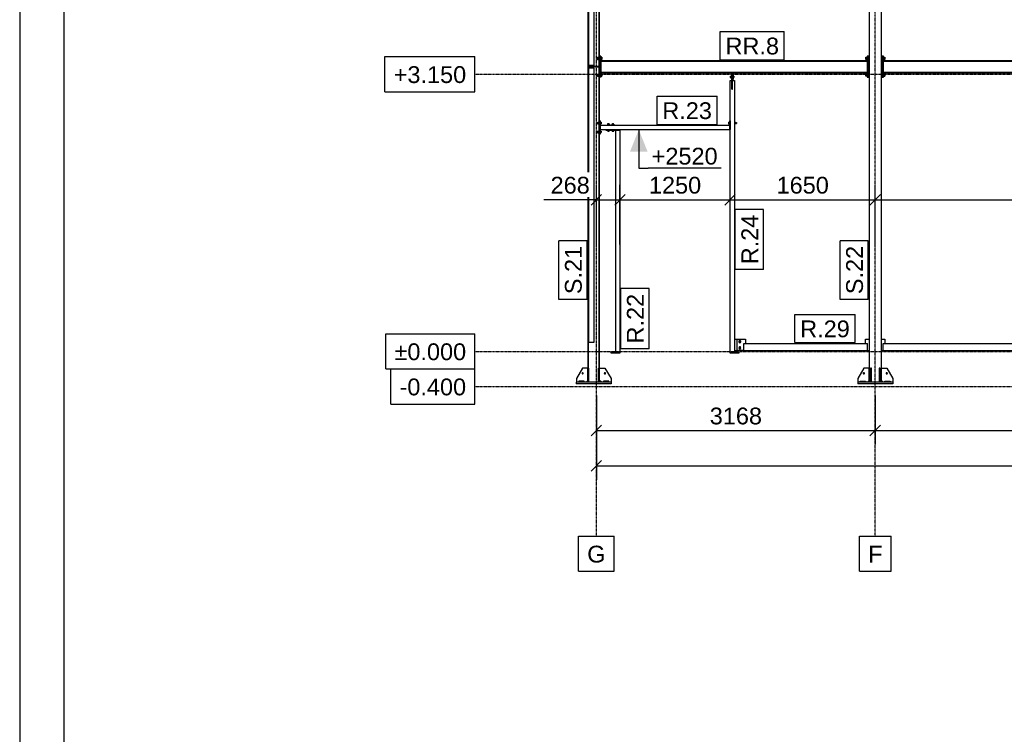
# Model space of a CAD drawing. Header units: millimetres. Extents: x 0 to 75000, y 0 to 29700.
# Tile 5 of 30: x 0 to 11184, y 16206 to 24329. Entities that reach past the tile are written whole.
import ezdxf

# ---------------------------------------------------------------- set-up
doc = ezdxf.new("R2010")
doc.units = ezdxf.units.MM
doc.linetypes.add('DXK_LINE_DOT3', pattern=[5.9187, 2.979, -0.9799, 0.9799, -0.9799])
for name, color, linetype in [('TS_FORMATKA', 7, 'Continuous'), ('TS_INNE_OBIEKTY', 7, 'Continuous'), ('TS_LINIE_WIDOCZNE', 7, 'Continuous'), ('TS_OPISY', 7, 'Continuous'), ('TS_OPISY_LINIE', 7, 'Continuous'), ('TS_OPISY_RAMKA', 7, 'Continuous'), ('TS_WYMIARY', 7, 'Continuous'), ('TS_WYMIARY_TEKST', 7, 'Continuous')]:
    doc.layers.add(name, color=color, linetype=linetype)
doc.styles.add('Arial', font='ARIAL.TTF', dxfattribs={"height": 0.2})

# ---------------------------------------------------------------- blocks, each defined once
blk = doc.blocks.new('Unknown-305655500-1289')
at = {"layer": 'TS_FORMATKA', "color": 7, "linetype": 'Continuous'}
for p, q in [((0, 29700), (0, 0)), ((500, 29200), (500, 500))]:
    blk.add_line(p, q, dxfattribs=at)
blk = doc.blocks.new('Bolt-305655500-8366 - 8313')
at = {"layer": 'TS_INNE_OBIEKTY', "color": 1, "linetype": 'Continuous'}
for start, end in [(90, 270), (90, 270), (270, 90), (270, 90)]:
    blk.add_arc((9848, 20309), 7, start, end, dxfattribs=at)
blk = doc.blocks.new('Part-305655500-8641 - 8313')
at = {"layer": 'TS_LINIE_WIDOCZNE', "color": 1, "linetype": 'Continuous'}
for p, q in [((6818, 23073), (6768, 23073)), ((6768, 23073), (6768, 20549)), ((6818, 23073), (6818, 20549)), ((6818, 20549), (6768, 20549))]:
    blk.add_line(p, q, dxfattribs=at)
blk = doc.blocks.new('Part-305655500-8317 - 8313')
at = {"layer": 'TS_LINIE_WIDOCZNE', "color": 1, "linetype": 'Continuous'}
for p, q in [((6462, 25349), (6454, 25349)), ((6454, 25349), (6454, 20369)), ((6462, 20369), (6462, 25349)), ((6587, 25349), (6578, 25349)), ((6578, 25349), (6578, 20369)), ((6587, 20369), (6587, 25349))]:
    blk.add_line(p, q, dxfattribs=at)
blk = doc.blocks.new('Part-305655500-8319 - 8313')
at = {"layer": 'TS_LINIE_WIDOCZNE', "color": 1, "linetype": 'Continuous'}
for p, q in [((6720, 20209), (6320, 20209)), ((6320, 20209), (6320, 20189)), ((6720, 20189), (6320, 20189)), ((6720, 20209), (6720, 20189))]:
    blk.add_line(p, q, dxfattribs=at)
blk = doc.blocks.new('Bolt-305655500-8977 - 8313')
at = {"layer": 'TS_INNE_OBIEKTY', "color": 1, "linetype": 'Continuous'}
for p, q in [((8070, 23685), (8070, 23684)), ((8070, 23685), (8078, 23685)), ((8070, 23684), (8070, 23673)), ((8070, 23673), (8078, 23673)), ((8078, 23688), (8078, 23669)), ((8078, 23688), (8088, 23688)), ((8078, 23679), (8088, 23679)), ((8078, 23669), (8088, 23669)), ((8088, 23691), (8088, 23667)), ((8088, 23691), (8090, 23691)), ((8088, 23667), (8090, 23667)), ((8102, 23691), (8105, 23691)), ((8102, 23667), (8105, 23667)), ((8105, 23691), (8105, 23667)), ((8105, 23688), (8112, 23688)), ((8105, 23679), (8112, 23679)), ((8105, 23670), (8112, 23670)), ((8112, 23688), (8112, 23670))]:
    blk.add_line(p, q, dxfattribs=at)
blk = doc.blocks.new('Part-305655500-8320 - 8313')
at = {"layer": 'TS_LINIE_WIDOCZNE', "color": 1, "linetype": 'Continuous'}
for p, q in [((6394, 20369), (6324, 20249)), ((6454, 20369), (6394, 20369)), ((6324, 20249), (6324, 20209)), ((6434, 20209), (6454, 20229))]:
    blk.add_line(p, q, dxfattribs=at)
blk = doc.blocks.new('Part-305655500-8322 - 8313')
at = {"layer": 'TS_LINIE_WIDOCZNE', "color": 1, "linetype": 'Continuous'}
for p, q in [((6587, 20369), (6647, 20369)), ((6647, 20369), (6717, 20249)), ((6717, 20249), (6717, 20209)), ((6607, 20209), (6587, 20229))]:
    blk.add_line(p, q, dxfattribs=at)
blk = doc.blocks.new('Part-305655500-8324 - 8313')
at = {"layer": 'TS_LINIE_WIDOCZNE', "color": 1, "linetype": 'Continuous'}
for p, q in [((6587, 20369), (6575, 20369)), ((6575, 20209), (6575, 20369)), ((6587, 20209), (6587, 20369)), ((6575, 20249), (6587, 20249)), ((6587, 20209), (6575, 20209))]:
    blk.add_line(p, q, dxfattribs=at)
blk = doc.blocks.new('Part-305655500-8325 - 8313')
at = {"layer": 'TS_LINIE_WIDOCZNE', "color": 1, "linetype": 'Continuous'}
for p, q in [((6466, 20369), (6454, 20369)), ((6454, 20209), (6454, 20369)), ((6466, 20209), (6466, 20369)), ((6454, 20249), (6466, 20249)), ((6466, 20209), (6454, 20209))]:
    blk.add_line(p, q, dxfattribs=at)
blk = doc.blocks.new('Part-305655500-8328 - 8313')
at = {"layer": 'TS_LINIE_WIDOCZNE', "color": 1, "linetype": 'Continuous'}
for p, q in [((6410, 20221), (6350, 20221)), ((6350, 20221), (6350, 20209)), ((6410, 20209), (6410, 20221))]:
    blk.add_line(p, q, dxfattribs=at)
blk = doc.blocks.new('Part-305655500-8329 - 8313')
at = {"layer": 'TS_LINIE_WIDOCZNE', "color": 1, "linetype": 'Continuous'}
for p, q in [((6690, 20221), (6630, 20221)), ((6630, 20221), (6630, 20209)), ((6690, 20209), (6690, 20221))]:
    blk.add_line(p, q, dxfattribs=at)
blk = doc.blocks.new('Bolt-305655500-8338 - 8313')
at = {"layer": 'TS_INNE_OBIEKTY', "color": 1, "linetype": 'Continuous'}
for start, end in [(108, 288), (108, 288), (288, 108), (288, 108)]:
    blk.add_arc((6394, 20309), 7, start, end, dxfattribs=at)
blk = doc.blocks.new('Bolt-305655500-8343 - 8313')
at = {"layer": 'TS_INNE_OBIEKTY', "color": 1, "linetype": 'Continuous'}
for start, end in [(90, 270), (90, 270), (270, 90), (270, 90)]:
    blk.add_arc((6647, 20309), 7, start, end, dxfattribs=at)
blk = doc.blocks.new('Part-305655500-8346 - 8313')
at = {"layer": 'TS_LINIE_WIDOCZNE', "color": 1, "linetype": 'Continuous'}
for p, q in [((9788, 25349), (9648, 25349)), ((9648, 25349), (9648, 20209)), ((9788, 20209), (9788, 25349))]:
    blk.add_line(p, q, dxfattribs=at)
blk = doc.blocks.new('Part-305655500-8348 - 8313')
at = {"layer": 'TS_LINIE_WIDOCZNE', "color": 1, "linetype": 'Continuous'}
for p, q in [((9918, 20209), (9518, 20209)), ((9518, 20209), (9518, 20189)), ((9918, 20189), (9518, 20189)), ((9918, 20209), (9918, 20189))]:
    blk.add_line(p, q, dxfattribs=at)
blk = doc.blocks.new('Part-305655500-8349 - 8313')
at = {"layer": 'TS_LINIE_WIDOCZNE', "color": 1, "linetype": 'Continuous'}
for p, q in [((9774, 20369), (9762, 20369)), ((9762, 20369), (9762, 20209)), ((9774, 20209), (9774, 20369)), ((9762, 20249), (9774, 20249))]:
    blk.add_line(p, q, dxfattribs=at)
blk = doc.blocks.new('Part-305655500-8350 - 8313')
at = {"layer": 'TS_LINIE_WIDOCZNE', "color": 1, "linetype": 'Continuous'}
for p, q in [((9674, 20369), (9662, 20369)), ((9662, 20369), (9662, 20209)), ((9674, 20209), (9674, 20369)), ((9662, 20249), (9674, 20249))]:
    blk.add_line(p, q, dxfattribs=at)
blk = doc.blocks.new('Part-305655500-8354 - 8313')
at = {"layer": 'TS_LINIE_WIDOCZNE', "color": 1, "linetype": 'Continuous'}
for p, q in [((9788, 20229), (9788, 20369)), ((9788, 20369), (9848, 20369)), ((9848, 20369), (9918, 20249)), ((9918, 20249), (9918, 20209)), ((9808, 20209), (9788, 20229))]:
    blk.add_line(p, q, dxfattribs=at)
blk = doc.blocks.new('Part-305655500-8355 - 8313')
at = {"layer": 'TS_LINIE_WIDOCZNE', "color": 1, "linetype": 'Continuous'}
for p, q in [((9588, 20369), (9518, 20249)), ((9648, 20369), (9588, 20369)), ((9648, 20229), (9648, 20369)), ((9518, 20249), (9518, 20209)), ((9628, 20209), (9648, 20229))]:
    blk.add_line(p, q, dxfattribs=at)
blk = doc.blocks.new('Part-305655500-8357 - 8313')
at = {"layer": 'TS_LINIE_WIDOCZNE', "color": 1, "linetype": 'Continuous'}
for p, q in [((9828, 20221), (9888, 20221)), ((9828, 20209), (9828, 20221)), ((9888, 20221), (9888, 20209))]:
    blk.add_line(p, q, dxfattribs=at)
blk = doc.blocks.new('Part-305655500-8359 - 8313')
at = {"layer": 'TS_LINIE_WIDOCZNE', "color": 1, "linetype": 'Continuous'}
for p, q in [((9548, 20221), (9608, 20221)), ((9548, 20209), (9548, 20221)), ((9608, 20221), (9608, 20209))]:
    blk.add_line(p, q, dxfattribs=at)
blk = doc.blocks.new('Bolt-305655500-8369 - 8313')
at = {"layer": 'TS_INNE_OBIEKTY', "color": 1, "linetype": 'Continuous'}
for start, end in [(108, 288), (108, 288), (288, 108), (288, 108)]:
    blk.add_arc((9588, 20309), 7, start, end, dxfattribs=at)
blk = doc.blocks.new('Part-305655500-8965 - 8313')
at = {"layer": 'TS_LINIE_WIDOCZNE', "color": 1, "linetype": 'Continuous'}
for p, q in [((9636, 23914), (9624, 23914)), ((9624, 23914), (9624, 23674)), ((9636, 23674), (9636, 23914)), ((9624, 23674), (9636, 23674))]:
    blk.add_line(p, q, dxfattribs=at)
blk = doc.blocks.new('Bolt-305655500-8973 - 8313')
at = {"layer": 'TS_INNE_OBIEKTY', "color": 1, "linetype": 'Continuous'}
for p, q in [((6557, 23897), (6557, 23881)), ((6557, 23897), (6562, 23897)), ((6557, 23881), (6562, 23881)), ((6562, 23901), (6562, 23877)), ((6562, 23901), (6575, 23901)), ((6562, 23889), (6575, 23889)), ((6562, 23877), (6575, 23877)), ((6575, 23904), (6575, 23874)), ((6575, 23904), (6578, 23904)), ((6575, 23874), (6578, 23874)), ((6599, 23904), (6602, 23904)), ((6599, 23874), (6602, 23874)), ((6602, 23904), (6602, 23874)), ((6602, 23901), (6612, 23901)), ((6602, 23889), (6612, 23889)), ((6602, 23877), (6612, 23877)), ((6612, 23901), (6612, 23877)), ((6562, 23711), (6562, 23687)), ((6562, 23711), (6575, 23711)), ((6575, 23714), (6575, 23684)), ((6575, 23714), (6578, 23714)), ((6599, 23714), (6602, 23714)), ((6602, 23714), (6602, 23684)), ((6602, 23711), (6612, 23711)), ((6612, 23711), (6612, 23687)), ((6557, 23707), (6557, 23691)), ((6557, 23707), (6562, 23707)), ((6557, 23691), (6562, 23691)), ((6562, 23699), (6575, 23699)), ((6562, 23687), (6575, 23687)), ((6575, 23684), (6578, 23684)), ((6599, 23684), (6602, 23684)), ((6602, 23699), (6612, 23699)), ((6602, 23687), (6612, 23687))]:
    blk.add_line(p, q, dxfattribs=at)
blk = doc.blocks.new('Part-305655500-8570 - 8313')
at = {"layer": 'TS_LINIE_WIDOCZNE', "color": 1, "linetype": 'Continuous'}
for p, q in [((6599, 23864), (6599, 23857)), ((6599, 23864), (9624, 23864)), ((6599, 23857), (9624, 23857)), ((9624, 23857), (9624, 23864)), ((6599, 23724), (6599, 23731)), ((6599, 23731), (9624, 23731)), ((6599, 23724), (9624, 23724)), ((9624, 23724), (9624, 23731))]:
    blk.add_line(p, q, dxfattribs=at)
blk = doc.blocks.new('Part-305655500-8544 - 8313')
at = {"layer": 'TS_LINIE_WIDOCZNE', "color": 1, "linetype": 'Continuous'}
for p, q in [((8225, 20569), (8225, 20649)), ((8225, 20649), (9628, 20649)), ((9628, 20569), (9628, 20649)), ((8225, 20569), (9628, 20569))]:
    blk.add_line(p, q, dxfattribs=at)
blk = doc.blocks.new('Part-305655500-8543 - 8313')
at = {"layer": 'TS_LINIE_WIDOCZNE', "color": 1, "linetype": 'Continuous'}
for p, q in [((9808, 20569), (9808, 20649)), ((9808, 20649), (14237, 20649)), ((14237, 20569), (14237, 20649)), ((9808, 20569), (14237, 20569))]:
    blk.add_line(p, q, dxfattribs=at)
blk = doc.blocks.new('Part-305655500-8547 - 8313')
at = {"layer": 'TS_LINIE_WIDOCZNE', "color": 1, "linetype": 'Continuous'}
for p, q in [((9608, 20649), (9608, 20699)), ((9608, 20699), (9648, 20699)), ((9628, 20569), (9648, 20569))]:
    blk.add_line(p, q, dxfattribs=at)
blk = doc.blocks.new('Part-305655500-8567 - 8313')
at = {"layer": 'TS_LINIE_WIDOCZNE', "color": 1, "linetype": 'Continuous'}
for p, q in [((9812, 23864), (9812, 23857)), ((9812, 23864), (15993, 23864)), ((9812, 23857), (15993, 23857)), ((15993, 23857), (15993, 23864)), ((9812, 23724), (9812, 23731)), ((9812, 23731), (15993, 23731)), ((9812, 23724), (15993, 23724)), ((15993, 23724), (15993, 23731))]:
    blk.add_line(p, q, dxfattribs=at)
blk = doc.blocks.new('Part-305655500-8813 - 8313')
at = {"layer": 'TS_LINIE_WIDOCZNE', "color": 1, "linetype": 'Continuous'}
for p, q in [((6522, 23779), (6462, 23779)), ((6462, 23779), (6462, 20659)), ((6522, 23779), (6522, 20659)), ((6522, 20659), (6462, 20659))]:
    blk.add_line(p, q, dxfattribs=at)
blk = doc.blocks.new('Part-305655500-8623 - 8313')
at = {"layer": 'TS_LINIE_WIDOCZNE', "color": 1, "linetype": 'Continuous'}
for p, q in [((6593, 23129), (6593, 23079)), ((6593, 23129), (8062, 23129)), ((6593, 23079), (8062, 23079)), ((8062, 23129), (8062, 23079))]:
    blk.add_line(p, q, dxfattribs=at)
blk = doc.blocks.new('Part-305655500-8624 - 8313')
at = {"layer": 'TS_LINIE_WIDOCZNE', "color": 1, "linetype": 'Continuous'}
for p, q in [((8068, 20549), (8068, 23639)), ((8068, 23639), (8089, 23639)), ((8089, 23639), (8089, 23538)), ((8097, 23538), (8097, 23639)), ((8097, 23639), (8118, 23639)), ((8118, 23639), (8118, 20549)), ((8089, 23538), (8097, 23538)), ((8068, 20549), (8118, 20549))]:
    blk.add_line(p, q, dxfattribs=at)
blk = doc.blocks.new('Part-305655500-8626 - 8313')
at = {"layer": 'TS_LINIE_WIDOCZNE', "color": 1, "linetype": 'Continuous'}
for p, q in [((8068, 20539), (8068, 20549)), ((8068, 20549), (8168, 20549)), ((8168, 20539), (8068, 20539)), ((8168, 20549), (8168, 20539))]:
    blk.add_line(p, q, dxfattribs=at)
blk = doc.blocks.new('Part-305655500-8630 - 8313')
at = {"layer": 'TS_LINIE_WIDOCZNE', "color": 1, "linetype": 'Continuous'}
for p, q in [((8118, 20699), (8150, 20699)), ((8118, 20569), (8150, 20569))]:
    blk.add_line(p, q, dxfattribs=at)
blk = doc.blocks.new('Part-305655500-8631 - 8313')
at = {"layer": 'TS_LINIE_WIDOCZNE', "color": 1, "linetype": 'Continuous'}
for p, q in [((8150, 20699), (8245, 20699)), ((8150, 20569), (8150, 20699)), ((8245, 20699), (8245, 20649)), ((8225, 20569), (8150, 20569))]:
    blk.add_line(p, q, dxfattribs=at)
blk = doc.blocks.new('Bolt-305655500-8632 - 8313')
at = {"layer": 'TS_INNE_OBIEKTY', "color": 1, "linetype": 'Continuous'}
for p, q in [((8170, 20669), (8175, 20678)), ((8175, 20660), (8170, 20669)), ((8170, 20599), (8175, 20608)), ((8175, 20590), (8170, 20599)), ((8174, 20680), (8175, 20682)), ((8174, 20679), (8174, 20680)), ((8174, 20658), (8174, 20659)), ((8175, 20656), (8174, 20658)), ((8174, 20610), (8175, 20612)), ((8174, 20609), (8174, 20610)), ((8174, 20588), (8174, 20589)), ((8175, 20586), (8174, 20588)), ((8175, 20682), (8178, 20683)), ((8175, 20678), (8185, 20678)), ((8185, 20660), (8175, 20660)), ((8178, 20654), (8175, 20656)), ((8175, 20612), (8178, 20613)), ((8175, 20608), (8185, 20608)), ((8185, 20590), (8175, 20590)), ((8178, 20584), (8175, 20586)), ((8178, 20683), (8180, 20684)), ((8180, 20654), (8178, 20654)), ((8178, 20613), (8180, 20614)), ((8180, 20584), (8178, 20584)), ((8180, 20684), (8183, 20683)), ((8183, 20654), (8180, 20654)), ((8180, 20614), (8183, 20613)), ((8183, 20584), (8180, 20584)), ((8183, 20683), (8185, 20682)), ((8185, 20656), (8183, 20654)), ((8183, 20613), (8185, 20612)), ((8185, 20586), (8183, 20584)), ((8185, 20682), (8187, 20680)), ((8185, 20678), (8191, 20669)), ((8191, 20669), (8185, 20660)), ((8187, 20658), (8185, 20656)), ((8185, 20612), (8187, 20610)), ((8185, 20608), (8191, 20599)), ((8191, 20599), (8185, 20590)), ((8187, 20588), (8185, 20586)), ((8187, 20680), (8187, 20679)), ((8187, 20659), (8187, 20658)), ((8187, 20610), (8187, 20609)), ((8187, 20589), (8187, 20588))]:
    blk.add_line(p, q, dxfattribs=at)
for centre, start, end in [((8180, 20669), 0, 180), ((8180, 20669), 180, 0), ((8180, 20599), 0, 180), ((8180, 20599), 180, 0)]:
    blk.add_arc(centre, 12, start, end, dxfattribs=at)
blk = doc.blocks.new('Part-305655500-8634 - 8313')
at = {"layer": 'TS_LINIE_WIDOCZNE', "color": 1, "linetype": 'Continuous'}
for p, q in [((8068, 23179), (8062, 23179)), ((8062, 23179), (8062, 23079)), ((8068, 23179), (8068, 23079)), ((8068, 23079), (8062, 23079))]:
    blk.add_line(p, q, dxfattribs=at)
blk = doc.blocks.new('Bolt-305655500-8636 - 8313')
at = {"layer": 'TS_INNE_OBIEKTY', "color": 1, "linetype": 'Continuous'}
for p, q in [((8052, 23163), (8060, 23163)), ((8052, 23163), (8052, 23145)), ((8052, 23154), (8060, 23154)), ((8060, 23166), (8060, 23142)), ((8060, 23166), (8062, 23166)), ((8118, 23166), (8121, 23166)), ((8121, 23166), (8121, 23142)), ((8121, 23163), (8131, 23163)), ((8121, 23154), (8131, 23154)), ((8131, 23163), (8131, 23144)), ((8131, 23160), (8140, 23160)), ((8140, 23160), (8140, 23148)), ((8052, 23145), (8060, 23145)), ((8060, 23142), (8062, 23142)), ((8118, 23142), (8121, 23142)), ((8131, 23144), (8121, 23144)), ((8131, 23148), (8140, 23148))]:
    blk.add_line(p, q, dxfattribs=at)
blk = doc.blocks.new('Part-305655500-8638 - 8313')
at = {"layer": 'TS_LINIE_WIDOCZNE', "color": 1, "linetype": 'Continuous'}
for p, q in [((6593, 23179), (6587, 23179)), ((6587, 23179), (6587, 23029)), ((6593, 23179), (6593, 23029)), ((6593, 23029), (6587, 23029))]:
    blk.add_line(p, q, dxfattribs=at)
blk = doc.blocks.new('Bolt-305655500-8640 - 8313')
at = {"layer": 'TS_INNE_OBIEKTY', "color": 1, "linetype": 'Continuous'}
for p, q in [((6560, 23160), (6560, 23159)), ((6560, 23160), (6566, 23160)), ((6560, 23159), (6560, 23148)), ((6566, 23163), (6566, 23144)), ((6566, 23163), (6576, 23163)), ((6566, 23154), (6576, 23154)), ((6576, 23166), (6576, 23142)), ((6576, 23166), (6578, 23166)), ((6593, 23166), (6595, 23166)), ((6595, 23166), (6595, 23142)), ((6595, 23163), (6603, 23163)), ((6595, 23154), (6603, 23154)), ((6603, 23163), (6603, 23145)), ((6560, 23148), (6566, 23148)), ((6560, 23060), (6560, 23059)), ((6560, 23060), (6566, 23060)), ((6560, 23059), (6560, 23048)), ((6560, 23048), (6566, 23048)), ((6566, 23144), (6576, 23144)), ((6566, 23063), (6566, 23044)), ((6566, 23063), (6576, 23063)), ((6566, 23054), (6576, 23054)), ((6566, 23044), (6576, 23044)), ((6576, 23142), (6578, 23142)), ((6576, 23066), (6576, 23042)), ((6576, 23066), (6578, 23066)), ((6576, 23042), (6578, 23042)), ((6593, 23142), (6595, 23142)), ((6593, 23066), (6595, 23066)), ((6593, 23042), (6595, 23042)), ((6595, 23145), (6603, 23145)), ((6595, 23066), (6595, 23042)), ((6595, 23063), (6603, 23063)), ((6595, 23054), (6603, 23054)), ((6595, 23045), (6603, 23045)), ((6603, 23063), (6603, 23045))]:
    blk.add_line(p, q, dxfattribs=at)
blk = doc.blocks.new('Part-305655500-8643 - 8313')
at = {"layer": 'TS_LINIE_WIDOCZNE', "color": 1, "linetype": 'Continuous'}
for p, q in [((6718, 20539), (6718, 20549)), ((6718, 20549), (6818, 20549)), ((6818, 20539), (6718, 20539)), ((6818, 20549), (6818, 20539))]:
    blk.add_line(p, q, dxfattribs=at)
blk = doc.blocks.new('Part-305655500-8647 - 8313')
at = {"layer": 'TS_LINIE_WIDOCZNE', "color": 1, "linetype": 'Continuous'}
for p, q in [((6658, 23079), (6658, 23073)), ((6658, 23079), (6818, 23079)), ((6658, 23073), (6818, 23073)), ((6818, 23079), (6818, 23073))]:
    blk.add_line(p, q, dxfattribs=at)
blk = doc.blocks.new('Bolt-305655500-8649 - 8313')
at = {"layer": 'TS_INNE_OBIEKTY', "color": 1, "linetype": 'Continuous'}
for p, q in [((6682, 23150), (6694, 23150)), ((6682, 23141), (6682, 23150)), ((6694, 23141), (6694, 23150)), ((6732, 23150), (6744, 23150)), ((6732, 23141), (6732, 23150)), ((6744, 23141), (6744, 23150)), ((6676, 23131), (6700, 23131)), ((6676, 23129), (6676, 23131)), ((6676, 23070), (6676, 23073)), ((6676, 23070), (6700, 23070)), ((6679, 23141), (6698, 23141)), ((6679, 23131), (6679, 23141)), ((6679, 23063), (6679, 23070)), ((6679, 23063), (6697, 23063)), ((6688, 23131), (6688, 23141)), ((6688, 23063), (6688, 23070)), ((6697, 23063), (6697, 23070)), ((6698, 23141), (6698, 23131)), ((6700, 23129), (6700, 23131)), ((6700, 23070), (6700, 23073)), ((6726, 23131), (6750, 23131)), ((6726, 23129), (6726, 23131)), ((6726, 23070), (6726, 23073)), ((6726, 23070), (6750, 23070)), ((6729, 23141), (6748, 23141)), ((6729, 23131), (6729, 23141)), ((6729, 23063), (6729, 23070)), ((6729, 23063), (6747, 23063)), ((6738, 23131), (6738, 23141)), ((6738, 23063), (6738, 23070)), ((6747, 23063), (6747, 23070)), ((6748, 23141), (6748, 23131)), ((6750, 23129), (6750, 23131)), ((6750, 23070), (6750, 23073))]:
    blk.add_line(p, q, dxfattribs=at)
blk = doc.blocks.new('Part-305655500-8652 - 8313')
at = {"layer": 'TS_LINIE_WIDOCZNE', "color": 1, "linetype": 'Continuous'}
for p, q in [((9788, 20699), (9828, 20699)), ((9828, 20699), (9828, 20649)), ((9788, 20569), (9808, 20569))]:
    blk.add_line(p, q, dxfattribs=at)
blk = doc.blocks.new('Part-305655500-8814 - 8313')
at = {"layer": 'TS_LINIE_WIDOCZNE', "color": 1, "linetype": 'Continuous'}
for p, q in [((6522, 24727), (6462, 24727)), ((6462, 24727), (6462, 23809)), ((6522, 24727), (6522, 23809)), ((6522, 23809), (6462, 23809))]:
    blk.add_line(p, q, dxfattribs=at)
blk = doc.blocks.new('Part-305655500-8881 - 8313')
at = {"layer": 'TS_LINIE_WIDOCZNE', "color": 1, "linetype": 'Continuous'}
for p, q in [((6463, 23790), (6463, 23798)), ((6577, 23798), (6463, 23798)), ((6577, 23790), (6463, 23790)), ((6577, 23790), (6577, 23798))]:
    blk.add_line(p, q, dxfattribs=at)
blk = doc.blocks.new('Part-305655500-8958 - 8313')
at = {"layer": 'TS_LINIE_WIDOCZNE', "color": 1, "linetype": 'Continuous'}
for p, q in [((9788, 23914), (9788, 23674)), ((9800, 23914), (9788, 23914)), ((9800, 23674), (9800, 23914)), ((9788, 23674), (9800, 23674))]:
    blk.add_line(p, q, dxfattribs=at)
blk = doc.blocks.new('Part-305655500-8959 - 8313')
at = {"layer": 'TS_LINIE_WIDOCZNE', "color": 1, "linetype": 'Continuous'}
for p, q in [((9800, 23914), (9800, 23674)), ((9812, 23914), (9800, 23914)), ((9812, 23674), (9812, 23914)), ((9800, 23674), (9812, 23674))]:
    blk.add_line(p, q, dxfattribs=at)
blk = doc.blocks.new('Bolt-305655500-8962 - 8313')
at = {"layer": 'TS_INNE_OBIEKTY', "color": 1, "linetype": 'Continuous'}
for p, q in [((9812, 23904), (9815, 23904)), ((9812, 23874), (9815, 23874)), ((9815, 23904), (9815, 23874)), ((9815, 23903), (9825, 23903)), ((9815, 23896), (9825, 23896)), ((9815, 23882), (9825, 23882)), ((9815, 23875), (9825, 23875)), ((9825, 23903), (9825, 23875)), ((9812, 23714), (9815, 23714)), ((9815, 23714), (9815, 23684)), ((9815, 23713), (9825, 23713)), ((9825, 23713), (9825, 23685)), ((9812, 23684), (9815, 23684)), ((9815, 23706), (9825, 23706)), ((9815, 23692), (9825, 23692)), ((9815, 23685), (9825, 23685))]:
    blk.add_line(p, q, dxfattribs=at)
blk = doc.blocks.new('Part-305655500-8964 - 8313')
at = {"layer": 'TS_LINIE_WIDOCZNE', "color": 1, "linetype": 'Continuous'}
for p, q in [((9648, 23914), (9636, 23914)), ((9636, 23914), (9636, 23674)), ((9648, 23674), (9648, 23914)), ((9636, 23674), (9648, 23674))]:
    blk.add_line(p, q, dxfattribs=at)
blk = doc.blocks.new('Bolt-305655500-8968 - 8313')
at = {"layer": 'TS_INNE_OBIEKTY', "color": 1, "linetype": 'Continuous'}
for p, q in [((9611, 23903), (9621, 23903)), ((9611, 23875), (9611, 23903)), ((9611, 23896), (9621, 23896)), ((9611, 23882), (9621, 23882)), ((9621, 23875), (9611, 23875)), ((9621, 23904), (9621, 23874)), ((9621, 23904), (9624, 23904)), ((9621, 23874), (9624, 23874)), ((9611, 23713), (9621, 23713)), ((9611, 23685), (9611, 23713)), ((9621, 23714), (9621, 23684)), ((9621, 23714), (9624, 23714)), ((9611, 23706), (9621, 23706)), ((9611, 23692), (9621, 23692)), ((9621, 23685), (9611, 23685)), ((9621, 23684), (9624, 23684))]:
    blk.add_line(p, q, dxfattribs=at)
blk = doc.blocks.new('Part-305655500-8970 - 8313')
at = {"layer": 'TS_LINIE_WIDOCZNE', "color": 1, "linetype": 'Continuous'}
for p, q in [((6599, 23914), (6587, 23914)), ((6587, 23914), (6587, 23674)), ((6599, 23914), (6599, 23674)), ((6599, 23674), (6587, 23674))]:
    blk.add_line(p, q, dxfattribs=at)
blk = doc.blocks.new('Part-305655500-8975 - 8313')
at = {"layer": 'TS_LINIE_WIDOCZNE', "color": 1, "linetype": 'Continuous'}
for p, q in [((8096, 23724), (8096, 23649)), ((8096, 23724), (8102, 23724)), ((8102, 23724), (8102, 23649)), ((8096, 23649), (8102, 23649))]:
    blk.add_line(p, q, dxfattribs=at)
blk = doc.blocks.new('Part-305655500-8976 - 8313')
at = {"layer": 'TS_LINIE_WIDOCZNE', "color": 1, "linetype": 'Continuous'}
for p, q in [((8090, 23539), (8090, 23709)), ((8090, 23709), (8096, 23709)), ((8096, 23539), (8096, 23709)), ((8090, 23539), (8096, 23539))]:
    blk.add_line(p, q, dxfattribs=at)
blk = doc.blocks.new('GridLine-305655500-8997 - 8313')
at = {"layer": 'TS_INNE_OBIEKTY', "color": 4, "linetype": 'DXK_LINE_DOT3'}
blk.add_line((9718, 18459), (9718, 26999), dxfattribs=at)
at = {"layer": 'TS_INNE_OBIEKTY', "color": 4, "linetype": 'Continuous'}
for p, q in [((9537, 18459), (9900, 18459)), ((9537, 18059), (9537, 18459)), ((9900, 18059), (9900, 18459)), ((9537, 18059), (9900, 18059))]:
    blk.add_line(p, q, dxfattribs=at)
at = {"layer": 'TS_INNE_OBIEKTY', "color": 2, "linetype": 'Continuous', "style": 'Arial'}
blk.add_text('F', height=191, dxfattribs=at).set_placement((9637, 18159))
blk = doc.blocks.new('GridLine-305655500-8998 - 8313')
at = {"layer": 'TS_INNE_OBIEKTY', "color": 4, "linetype": 'DXK_LINE_DOT3'}
blk.add_line((6550, 18459), (6550, 26999), dxfattribs=at)
at = {"layer": 'TS_INNE_OBIEKTY', "color": 4, "linetype": 'Continuous'}
for p, q in [((6346, 18459), (6754, 18459)), ((6346, 18059), (6346, 18459)), ((6754, 18059), (6754, 18459)), ((6346, 18059), (6754, 18059))]:
    blk.add_line(p, q, dxfattribs=at)
at = {"layer": 'TS_INNE_OBIEKTY', "color": 2, "linetype": 'Continuous', "style": 'Arial'}
blk.add_text('G', height=191, dxfattribs=at).set_placement((6446, 18159))
blk = doc.blocks.new('GridLine-305655500-8999 - 8313')
at = {"layer": 'TS_INNE_OBIEKTY', "color": 4, "linetype": 'Continuous'}
for p, q in [((4214, 20359), (5170, 20359)), ((4214, 19959), (4214, 20359)), ((5170, 19959), (5170, 20359)), ((4214, 19959), (5170, 19959))]:
    blk.add_line(p, q, dxfattribs=at)
at = {"layer": 'TS_INNE_OBIEKTY', "color": 4, "linetype": 'DXK_LINE_DOT3'}
blk.add_line((5170, 20159), (33273, 20159), dxfattribs=at)
at = {"layer": 'TS_INNE_OBIEKTY', "color": 2, "linetype": 'Continuous', "style": 'Arial'}
blk.add_text('-0.400', height=191, dxfattribs=at).set_placement((4314, 20059))
blk = doc.blocks.new('GridLine-305655500-9000 - 8313')
at = {"layer": 'TS_INNE_OBIEKTY', "color": 4, "linetype": 'Continuous'}
for p, q in [((4157, 20759), (5170, 20759)), ((4157, 20359), (4157, 20759)), ((5170, 20359), (5170, 20759)), ((4157, 20359), (5170, 20359))]:
    blk.add_line(p, q, dxfattribs=at)
at = {"layer": 'TS_INNE_OBIEKTY', "color": 4, "linetype": 'DXK_LINE_DOT3'}
blk.add_line((5170, 20559), (33273, 20559), dxfattribs=at)
at = {"layer": 'TS_INNE_OBIEKTY', "color": 2, "linetype": 'Continuous', "style": 'Arial'}
blk.add_text('±0.000', height=191, dxfattribs=at).set_placement((4257, 20459))
blk = doc.blocks.new('GridLine-305655500-9001 - 8313')
at = {"layer": 'TS_INNE_OBIEKTY', "color": 4, "linetype": 'Continuous'}
for p, q in [((4148, 23909), (5170, 23909)), ((4148, 23509), (4148, 23909)), ((5170, 23509), (5170, 23909)), ((4148, 23509), (5170, 23509))]:
    blk.add_line(p, q, dxfattribs=at)
at = {"layer": 'TS_INNE_OBIEKTY', "color": 4, "linetype": 'DXK_LINE_DOT3'}
blk.add_line((5170, 23709), (33273, 23709), dxfattribs=at)
at = {"layer": 'TS_INNE_OBIEKTY', "color": 2, "linetype": 'Continuous', "style": 'Arial'}
blk.add_text('+3.150', height=191, dxfattribs=at).set_placement((4248, 23609))
blk = doc.blocks.new('StraightDimension-305655500-11668 - 8313')
at = {"layer": 'TS_WYMIARY', "color": 174, "linetype": 'Continuous'}
for p, q in [((6818, 21773), (6818, 22452)), ((8068, 21773), (8068, 22452)), ((6878, 22342), (6758, 22222)), ((6818, 22282), (8068, 22282)), ((8008, 22222), (8128, 22342))]:
    blk.add_line(p, q, dxfattribs=at)
at = {"color": 0}
blk.add_wipeout([(7780, 22312), (7780, 22592), (7107, 22592), (7107, 22312)], dxfattribs=at).dxf.layer = 'TS_WYMIARY'
at = {"layer": 'TS_WYMIARY_TEKST', "color": 96, "style": 'Arial'}
blk.add_text('1250', height=191, dxfattribs=at).set_placement((7147, 22352))
blk = doc.blocks.new('StraightDimension-305655500-11666 - 8313')
at = {"layer": 'TS_WYMIARY', "color": 174, "linetype": 'Continuous'}
for p, q in [((9718, 21773), (9718, 22452)), ((9778, 22342), (9658, 22222)), ((9718, 22282), (14394, 22282)), ((14334, 22222), (14454, 22342)), ((14394, 22206), (14394, 22122))]:
    blk.add_line(p, q, dxfattribs=at)
at = {"color": 0}
blk.add_wipeout([(12393, 22312), (12393, 22592), (11720, 22592), (11720, 22312)], dxfattribs=at).dxf.layer = 'TS_WYMIARY'
at = {"layer": 'TS_WYMIARY_TEKST', "color": 96, "style": 'Arial'}
blk.add_text('4676', height=191, dxfattribs=at).set_placement((11760, 22352))
blk = doc.blocks.new('StraightDimension-305655500-11667 - 8313')
at = {"layer": 'TS_WYMIARY', "color": 174, "linetype": 'Continuous'}
for p, q in [((8068, 21773), (8068, 22452)), ((9718, 21773), (9718, 22452)), ((8128, 22342), (8008, 22222)), ((8068, 22282), (9718, 22282)), ((9658, 22222), (9778, 22342))]:
    blk.add_line(p, q, dxfattribs=at)
at = {"color": 0}
blk.add_wipeout([(9230, 22312), (9230, 22592), (8557, 22592), (8557, 22312)], dxfattribs=at).dxf.layer = 'TS_WYMIARY'
at = {"layer": 'TS_WYMIARY_TEKST', "color": 96, "style": 'Arial'}
blk.add_text('1650', height=191, dxfattribs=at).set_placement((8597, 22352))
blk = doc.blocks.new('StraightDimension-305655500-9007 - 8313')
at = {"layer": 'TS_WYMIARY', "color": 174, "linetype": 'Continuous'}
for p, q in [((9718, 20059), (9718, 19499)), ((16087, 20059), (16087, 19499)), ((9778, 19719), (9658, 19599)), ((16027, 19599), (16147, 19719)), ((9718, 19659), (16087, 19659))]:
    blk.add_line(p, q, dxfattribs=at)
at = {"color": 0}
blk.add_wipeout([(13239, 19689), (13239, 19969), (12566, 19969), (12566, 19689)], dxfattribs=at).dxf.layer = 'TS_WYMIARY'
at = {"layer": 'TS_WYMIARY_TEKST', "color": 96, "style": 'Arial'}
blk.add_text('6369', height=191, dxfattribs=at).set_placement((12606, 19729))
blk = doc.blocks.new('StraightDimension-305655500-9008 - 8313')
at = {"layer": 'TS_WYMIARY', "color": 174, "linetype": 'Continuous'}
for p, q in [((6550, 20059), (6550, 19499)), ((9718, 20059), (9718, 19499)), ((6610, 19719), (6490, 19599)), ((9658, 19599), (9778, 19719)), ((6550, 19659), (9718, 19659))]:
    blk.add_line(p, q, dxfattribs=at)
at = {"color": 0}
blk.add_wipeout([(8471, 19689), (8471, 19969), (7798, 19969), (7798, 19689)], dxfattribs=at).dxf.layer = 'TS_WYMIARY'
at = {"layer": 'TS_WYMIARY_TEKST', "color": 96, "style": 'Arial'}
blk.add_text('3168', height=191, dxfattribs=at).set_placement((7838, 19729))
blk = doc.blocks.new('StraightDimension-305655500-9014 - 8313')
at = {"layer": 'TS_WYMIARY', "color": 174, "linetype": 'Continuous'}
for p, q in [((6550, 20059), (6550, 19099)), ((6610, 19319), (6490, 19199)), ((6550, 19259), (31121, 19259))]:
    blk.add_line(p, q, dxfattribs=at)
blk = doc.blocks.new('StraightDimension-305655500-11669 - 8313')
at = {"layer": 'TS_WYMIARY', "color": 174, "linetype": 'Continuous'}
for p, q in [((6550, 21773), (6550, 22452)), ((6818, 21773), (6818, 22452)), ((6490, 22222), (6610, 22342)), ((6550, 22282), (6818, 22282)), ((6878, 22342), (6758, 22222))]:
    blk.add_line(p, q, dxfattribs=at)
at = {"color": 0}
blk.add_wipeout([(6515, 22312), (6515, 22592), (5990, 22592), (5990, 22312)], dxfattribs=at).dxf.layer = 'TS_WYMIARY'
at = {"layer": 'TS_WYMIARY', "color": 174, "linetype": 'Continuous'}
blk.add_line((6550, 22282), (5955, 22282), dxfattribs=at)
blk.add_line((6550, 22282), (5955, 22282), dxfattribs=at)
at = {"layer": 'TS_WYMIARY_TEKST', "color": 96, "style": 'Arial'}
blk.add_text('268', height=191, dxfattribs=at).set_placement((6030, 22352))
blk = doc.blocks.new('Mark-305655500-9522 - 8313')
at = {"layer": 'TS_OPISY_RAMKA', "linetype": 'Continuous'}
for p, q in [((6124, 21149), (6124, 21817)), ((6444, 21817), (6124, 21817)), ((6444, 21149), (6444, 21817)), ((6444, 21149), (6124, 21149))]:
    blk.add_line(p, q, dxfattribs=at)
blk.add_wipeout([(6384, 21757), (6184, 21757), (6184, 21209), (6384, 21209)]).dxf.layer = 'TS_OPISY_LINIE'
blk.add_wipeout([(6384, 21757), (6184, 21757), (6184, 21209), (6384, 21209)]).dxf.layer = 'TS_OPISY_LINIE'
at = {"layer": 'TS_OPISY', "style": 'Arial'}
blk.add_text('S.21', height=191, rotation=90.0002, dxfattribs=at).set_placement((6384, 21209))
blk = doc.blocks.new('Mark-305655500-9534 - 8313')
at = {"layer": 'TS_OPISY_RAMKA', "linetype": 'Continuous'}
for p, q in [((9318, 21149), (9318, 21817)), ((9638, 21817), (9318, 21817)), ((9638, 21149), (9638, 21817)), ((9638, 21149), (9318, 21149))]:
    blk.add_line(p, q, dxfattribs=at)
blk.add_wipeout([(9578, 21757), (9378, 21757), (9378, 21209), (9578, 21209)]).dxf.layer = 'TS_OPISY_LINIE'
blk.add_wipeout([(9578, 21757), (9378, 21757), (9378, 21209), (9578, 21209)]).dxf.layer = 'TS_OPISY_LINIE'
at = {"layer": 'TS_OPISY', "style": 'Arial'}
blk.add_text('S.22', height=191, rotation=90.0002, dxfattribs=at).set_placement((9578, 21209))
blk = doc.blocks.new('Mark-305655500-9566 - 8313')
at = {"layer": 'TS_OPISY_RAMKA', "linetype": 'Continuous'}
for p, q in [((7239, 23459), (7922, 23459)), ((7239, 23139), (7239, 23459)), ((7922, 23139), (7922, 23459)), ((7239, 23139), (7922, 23139))]:
    blk.add_line(p, q, dxfattribs=at)
blk.add_wipeout([(7862, 23199), (7862, 23399), (7299, 23399), (7299, 23199)]).dxf.layer = 'TS_OPISY_LINIE'
blk.add_wipeout([(7862, 23199), (7862, 23399), (7299, 23399), (7299, 23199)]).dxf.layer = 'TS_OPISY_LINIE'
at = {"layer": 'TS_OPISY', "style": 'Arial'}
blk.add_text('R.23', height=191, dxfattribs=at).set_placement((7299, 23199))
blk = doc.blocks.new('Mark-305655500-9568 - 8313')
at = {"layer": 'TS_OPISY_RAMKA', "linetype": 'Continuous'}
for p, q in [((6828, 20589), (6828, 21272)), ((7148, 21272), (6828, 21272)), ((7148, 20589), (7148, 21272)), ((7148, 20589), (6828, 20589))]:
    blk.add_line(p, q, dxfattribs=at)
blk.add_wipeout([(7088, 21212), (6888, 21212), (6888, 20649), (7088, 20649)]).dxf.layer = 'TS_OPISY_LINIE'
blk.add_wipeout([(7088, 21212), (6888, 21212), (6888, 20649), (7088, 20649)]).dxf.layer = 'TS_OPISY_LINIE'
at = {"layer": 'TS_OPISY', "style": 'Arial'}
blk.add_text('R.22', height=191, rotation=90.0002, dxfattribs=at).set_placement((7088, 20649))
blk = doc.blocks.new('Mark-305655500-9548 - 8313')
at = {"layer": 'TS_OPISY_RAMKA', "linetype": 'Continuous'}
for p, q in [((8805, 20979), (9488, 20979)), ((8805, 20659), (8805, 20979)), ((9488, 20659), (9488, 20979)), ((8805, 20659), (9488, 20659))]:
    blk.add_line(p, q, dxfattribs=at)
blk.add_wipeout([(9428, 20719), (9428, 20919), (8865, 20919), (8865, 20719)]).dxf.layer = 'TS_OPISY_LINIE'
blk.add_wipeout([(9428, 20719), (9428, 20919), (8865, 20919), (8865, 20719)]).dxf.layer = 'TS_OPISY_LINIE'
at = {"layer": 'TS_OPISY', "style": 'Arial'}
blk.add_text('R.29', height=191, dxfattribs=at).set_placement((8865, 20719))
blk = doc.blocks.new('Mark-305655500-9554 - 8313')
at = {"layer": 'TS_OPISY_RAMKA', "linetype": 'Continuous'}
for p, q in [((7957, 24194), (8684, 24194)), ((7957, 23874), (7957, 24194)), ((8684, 23874), (8684, 24194)), ((7957, 23874), (8684, 23874))]:
    blk.add_line(p, q, dxfattribs=at)
blk.add_wipeout([(8624, 23934), (8624, 24134), (8017, 24134), (8017, 23934)]).dxf.layer = 'TS_OPISY_LINIE'
blk.add_wipeout([(8624, 23934), (8624, 24134), (8017, 24134), (8017, 23934)]).dxf.layer = 'TS_OPISY_LINIE'
at = {"layer": 'TS_OPISY', "style": 'Arial'}
blk.add_text('RR.8', height=191, dxfattribs=at).set_placement((8017, 23934))
blk = doc.blocks.new('Mark-305655500-9567 - 8313')
at = {"layer": 'TS_OPISY_RAMKA', "linetype": 'Continuous'}
for p, q in [((8128, 21489), (8128, 22172)), ((8448, 22172), (8128, 22172)), ((8448, 21489), (8448, 22172)), ((8448, 21489), (8128, 21489))]:
    blk.add_line(p, q, dxfattribs=at)
blk.add_wipeout([(8388, 22112), (8188, 22112), (8188, 21549), (8388, 21549)]).dxf.layer = 'TS_OPISY_LINIE'
blk.add_wipeout([(8388, 22112), (8188, 22112), (8188, 21549), (8388, 21549)]).dxf.layer = 'TS_OPISY_LINIE'
at = {"layer": 'TS_OPISY', "style": 'Arial'}
blk.add_text('R.24', height=191, rotation=90.0002, dxfattribs=at).set_placement((8388, 21549))
blk = doc.blocks.new('LevelMark-305655500-11853 - 8313')
at = {"color": 96, "linetype": 'Continuous'}
blk.add_line((7032, 23079), (7032, 22642), dxfattribs=at)
at = {"color": 0, "linetype": 'Continuous'}
blk.add_wipeout([(7966, 22642), (7966, 22922), (7138, 22922), (7138, 22642)], dxfattribs=at)
at = {"linetype": 'Continuous'}
blk.add_hatch(color=96, dxfattribs=at).paths.add_polyline_path([(6932, 22829), (7032, 23079), (7132, 22829)])
at = {"color": 96, "linetype": 'Continuous'}
for p in [(7032, 22642), (7966, 22642)]:
    blk.add_line(p, (7138, 22642), dxfattribs=at)
at = {"color": 96, "linetype": 'Continuous', "style": 'Arial'}
blk.add_text('+2520', height=191, dxfattribs=at).set_placement((7178, 22682))

msp = doc.modelspace()

# ---------------------------------------------------------------- block references
for name in ['Unknown-305655500-1289', 'GridLine-305655500-8998 - 8313', 'GridLine-305655500-8997 - 8313', 'Part-305655500-8317 - 8313', 'Part-305655500-8346 - 8313', 'Part-305655500-8814 - 8313', 'GridLine-305655500-9001 - 8313', 'Bolt-305655500-8973 - 8313', 'Part-305655500-8970 - 8313', 'Part-305655500-8570 - 8313', 'Bolt-305655500-8968 - 8313', 'Part-305655500-8965 - 8313', 'Part-305655500-8964 - 8313', 'Part-305655500-8958 - 8313', 'Part-305655500-8959 - 8313', 'Bolt-305655500-8962 - 8313', 'Part-305655500-8567 - 8313', 'Part-305655500-8813 - 8313', 'Part-305655500-8881 - 8313', 'Part-305655500-8975 - 8313', 'Part-305655500-8624 - 8313', 'Bolt-305655500-8977 - 8313', 'Part-305655500-8976 - 8313', 'Bolt-305655500-8640 - 8313', 'Part-305655500-8638 - 8313', 'Bolt-305655500-8649 - 8313', 'Bolt-305655500-8636 - 8313', 'Part-305655500-8634 - 8313', 'Part-305655500-8623 - 8313', 'Part-305655500-8647 - 8313', 'Part-305655500-8641 - 8313', 'GridLine-305655500-9000 - 8313', 'Part-305655500-8630 - 8313', 'Part-305655500-8631 - 8313', 'Part-305655500-8547 - 8313', 'Part-305655500-8652 - 8313', 'Bolt-305655500-8632 - 8313', 'Part-305655500-8544 - 8313', 'Part-305655500-8543 - 8313', 'Part-305655500-8643 - 8313', 'Part-305655500-8626 - 8313', 'GridLine-305655500-8999 - 8313', 'Part-305655500-8320 - 8313', 'Part-305655500-8325 - 8313', 'Part-305655500-8324 - 8313', 'Part-305655500-8322 - 8313', 'Part-305655500-8355 - 8313', 'Part-305655500-8350 - 8313', 'Part-305655500-8349 - 8313', 'Part-305655500-8354 - 8313', 'Bolt-305655500-8338 - 8313', 'Bolt-305655500-8343 - 8313', 'Bolt-305655500-8369 - 8313', 'Bolt-305655500-8366 - 8313', 'Part-305655500-8319 - 8313', 'Part-305655500-8328 - 8313', 'Part-305655500-8329 - 8313', 'Part-305655500-8348 - 8313', 'Part-305655500-8359 - 8313', 'Part-305655500-8357 - 8313']:
    msp.add_blockref(name, (0, 0))

# ---------------------------------------------------------------- next in the draw order: block references
for name in ['Mark-305655500-9554 - 8313', 'Mark-305655500-9566 - 8313', 'StraightDimension-305655500-11668 - 8313', 'StraightDimension-305655500-11666 - 8313', 'Mark-305655500-9568 - 8313', 'Mark-305655500-9548 - 8313', 'StraightDimension-305655500-9007 - 8313']:
    msp.add_blockref(name, (0, 0))

# ---------------------------------------------------------------- next in the draw order: block references
for name in ['StraightDimension-305655500-11669 - 8313', 'StraightDimension-305655500-11667 - 8313', 'StraightDimension-305655500-9008 - 8313']:
    msp.add_blockref(name, (0, 0))

# ---------------------------------------------------------------- next in the draw order: block references
for name in ['LevelMark-305655500-11853 - 8313', 'Mark-305655500-9567 - 8313', 'Mark-305655500-9522 - 8313', 'Mark-305655500-9534 - 8313', 'StraightDimension-305655500-9014 - 8313']:
    msp.add_blockref(name, (0, 0))

doc.saveas('drawing.dxf')
